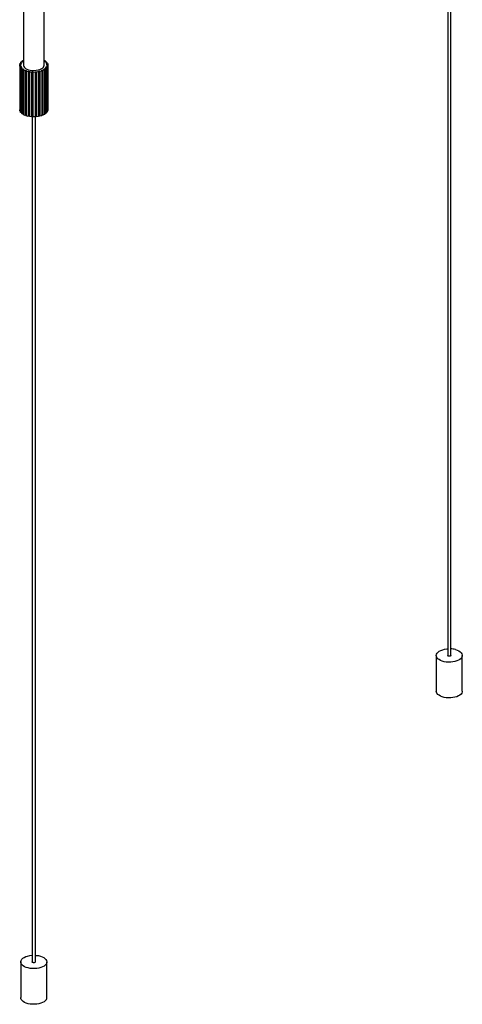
# Paper-space layout '_Trimétrica' of a CAD drawing. Header units: millimetres. Extents: x -754 to 505, y -349 to 1533.
# Tile 1 of 5: x -754 to -329, y -41 to 905. Entities that reach past the tile are written whole.
import ezdxf

# ---------------------------------------------------------------- set-up
doc = ezdxf.new("R2010")
doc.units = ezdxf.units.MM

psp = doc.layouts.new('_Trimétrica')

# ---------------------------------------------------------------- linework, layer by layer
at = {"color": 7, "linetype": 'Continuous', "lineweight": 25}
for p, q in [((-343.35, 1020.33), (-343.35, 294.37)), ((-340.35, 294.37), (-340.35, 1020.86)), ((-750.84, 990.08), (-750.84, 861.5)), ((-730.84, 861.5), (-730.84, 990.08)), ((-754.38, 861.46), (-753.34, 861.5)), ((-754.22, 860.43), (-754.38, 861.46)), ((-754.38, 861.46), (-754.38, 818.6)), ((-754.31, 862.18), (-753.97, 863.19)), ((-753.29, 862.09), (-754.31, 862.18)), ((-754.31, 862.18), (-754.31, 861.46)), ((-753.97, 863.19), (-752.95, 863.1)), ((-753.56, 863.88), (-752.74, 864.82)), ((-752.61, 863.66), (-753.56, 863.88)), ((-753.56, 863.88), (-753.56, 863.16)), ((-752.74, 864.82), (-751.79, 864.6)), ((-752.01, 865.44), (-750.84, 866.19)), ((-751.2, 865.1), (-752.01, 865.44)), ((-752.01, 865.44), (-752.01, 864.65)), ((-730.84, 866.18), (-729.94, 865.63)), ((-729.94, 865.63), (-730.73, 865.28)), ((-730.1, 864.79), (-729.17, 865.03)), ((-729.94, 865.63), (-729.94, 864.84)), ((-728.28, 864.11), (-729.22, 863.87)), ((-729.17, 865.03), (-728.28, 864.11)), ((-728.85, 863.31), (-727.83, 863.42)), ((-727.42, 862.42), (-728.44, 862.31)), ((-727.4, 860.67), (-728.44, 860.69)), ((-728.44, 860.08), (-728.44, 860.69)), ((-728.35, 861.72), (-727.31, 861.7)), ((-728.28, 864.11), (-728.28, 863.38)), ((-727.83, 863.42), (-727.42, 862.42)), ((-727.42, 862.42), (-727.42, 861.7)), ((-727.31, 861.7), (-727.4, 860.67)), ((-727.4, 860.67), (-727.4, 817.81)), ((-727.31, 861.7), (-727.31, 818.84)), ((-753.18, 860.47), (-754.22, 860.43)), ((-754.22, 860.43), (-754.22, 817.57)), ((-753.93, 859.73), (-752.95, 859.9)), ((-753.28, 858.75), (-753.93, 859.73)), ((-753.93, 859.73), (-753.93, 816.87)), ((-752.3, 858.93), (-753.28, 858.75)), ((-753.28, 858.75), (-753.28, 815.89)), ((-753.18, 860.47), (-753.18, 859.86)), ((-752.66, 858.1), (-751.79, 858.4)), ((-751.56, 857.24), (-752.66, 858.1)), ((-752.66, 858.1), (-752.66, 815.25)), ((-752.3, 858.93), (-752.3, 858.23)), ((-750.69, 857.54), (-751.56, 857.24)), ((-751.56, 857.24), (-751.56, 814.39)), ((-750.69, 857.54), (-750.69, 814.68)), ((-750.65, 856.7), (-749.95, 857.09)), ((-749.17, 856.01), (-750.65, 856.7)), ((-750.65, 856.7), (-750.65, 813.84)), ((-748.47, 856.4), (-749.17, 856.01)), ((-749.17, 856.01), (-749.17, 813.15)), ((-748.47, 856.4), (-748.47, 813.54)), ((-748.02, 855.59), (-747.54, 856.07)), ((-746.26, 855.11), (-748.02, 855.59)), ((-748.02, 855.59), (-748.02, 812.73)), ((-745.77, 855.58), (-746.26, 855.11)), ((-746.26, 855.11), (-746.26, 812.25)), ((-745.77, 855.58), (-745.77, 812.73)), ((-744.95, 854.86), (-744.7, 855.38)), ((-743, 854.62), (-744.95, 854.86)), ((-744.95, 854.86), (-744.95, 812)), ((-742.76, 855.14), (-743, 854.62)), ((-743, 854.62), (-743, 811.76)), ((-742.76, 855.14), (-742.76, 812.28)), ((-741.61, 854.54), (-741.63, 855.08)), ((-741.63, 812.22), (-741.63, 855.08)), ((-739.61, 854.56), (-741.61, 854.54)), ((-741.61, 854.54), (-741.61, 811.68)), ((-739.63, 855.09), (-739.61, 854.56)), ((-739.61, 854.56), (-739.61, 811.7)), ((-738.22, 854.66), (-738.5, 855.18)), ((-738.5, 812.32), (-738.5, 855.18)), ((-736.29, 854.93), (-738.22, 854.66)), ((-738.22, 854.66), (-738.22, 811.8)), ((-736.57, 855.45), (-736.29, 854.93)), ((-736.29, 854.93), (-736.29, 812.07)), ((-735, 855.21), (-735.52, 855.67)), ((-735.52, 812.82), (-735.52, 855.67)), ((-733.27, 855.72), (-735, 855.21)), ((-735, 855.21), (-735, 812.35)), ((-733.78, 856.19), (-733.27, 855.72)), ((-733.27, 855.72), (-733.27, 812.86)), ((-732.15, 856.15), (-732.87, 856.54)), ((-732.87, 813.68), (-732.87, 856.54)), ((-730.71, 856.87), (-732.15, 856.15)), ((-732.15, 856.15), (-732.15, 813.3)), ((-731.44, 857.26), (-730.71, 856.87)), ((-729.84, 857.44), (-730.73, 857.72)), ((-730.73, 856.88), (-730.73, 857.72)), ((-730.71, 856.87), (-730.71, 814.01)), ((-728.8, 858.32), (-729.84, 857.44)), ((-729.84, 857.44), (-729.84, 814.58)), ((-729.68, 858.59), (-728.8, 858.32)), ((-728.22, 858.97), (-729.22, 859.13)), ((-729.22, 858.45), (-729.22, 859.13)), ((-728.8, 858.32), (-728.8, 815.46)), ((-728.63, 860.11), (-727.64, 859.96)), ((-727.64, 859.96), (-728.22, 858.97)), ((-728.22, 858.97), (-728.22, 816.11)), ((-727.64, 859.96), (-727.64, 817.1)), ((-754.22, 817.57), (-754.38, 818.6)), ((-753.93, 817.59), (-754.22, 817.57)), ((-753.28, 815.89), (-753.93, 816.87)), ((-752.66, 816), (-753.28, 815.89)), ((-751.56, 814.39), (-752.66, 815.25)), ((-750.69, 814.68), (-751.56, 814.39)), ((-749.17, 813.15), (-750.65, 813.84)), ((-748.47, 813.54), (-749.17, 813.15)), ((-732.15, 813.3), (-732.87, 813.68)), ((-730.71, 814.01), (-732.15, 813.3)), ((-729.84, 814.58), (-730.71, 814.85)), ((-728.8, 815.46), (-729.84, 814.58)), ((-728.22, 816.11), (-728.8, 816.2)), ((-727.64, 817.1), (-728.22, 816.11)), ((-727.4, 817.81), (-727.64, 817.82)), ((-727.31, 818.84), (-727.4, 817.81)), ((-746.26, 812.25), (-748.02, 812.73)), ((-745.77, 812.73), (-746.26, 812.25)), ((-743, 811.76), (-744.95, 812)), ((-742.76, 812.28), (-743, 811.76)), ((-742.34, 812.25), (-742.34, 0.05)), ((-741.61, 811.68), (-741.63, 812.22)), ((-739.61, 811.7), (-741.61, 811.68)), ((-739.34, 0.05), (-739.34, 812.25)), ((-738.22, 811.8), (-738.5, 812.32)), ((-736.29, 812.07), (-738.22, 811.8)), ((-735, 812.35), (-735.52, 812.82)), ((-733.27, 812.86), (-735, 812.35)), ((-354.35, 294.37), (-354.35, 260.09)), ((-329.35, 260.09), (-329.35, 294.37)), ((-753.34, 0.05), (-753.34, -34.24)), ((-728.34, -34.24), (-728.34, 0.05))]:
    psp.add_line(p, q, dxfattribs=at)
at = {"color": 7, "linetype": 'Continuous', "lineweight": 25, "flags": 128}
for points in [[(-750.84, 861.5), (-750.8, 861.06), (-750.46, 860.1), (-749.77, 859.18), (-748.76, 858.36), (-747.46, 857.64), (-745.92, 857.06), (-744.2, 856.65), (-742.36, 856.41), (-740.46, 856.35), (-738.57, 856.48), (-736.77, 856.8), (-735.12, 857.28), (-733.67, 857.91), (-732.48, 858.67), (-731.59, 859.54), (-731.04, 860.48), (-730.84, 861.45), (-730.84, 861.5)], [(-336.01, 300.07), (-334.23, 299.48), (-332.67, 298.74), (-331.36, 297.88), (-330.36, 296.92), (-329.7, 295.88), (-329.38, 294.8), (-329.42, 293.71), (-329.81, 292.64), (-330.56, 291.61), (-331.62, 290.67), (-332.99, 289.83), (-334.6, 289.13), (-336.43, 288.57), (-338.41, 288.19), (-340.49, 287.98), (-342.61, 287.95), (-344.71, 288.11), (-346.72, 288.45), (-348.6, 288.96), (-350.28, 289.62), (-351.72, 290.42), (-352.87, 291.34), (-353.71, 292.34), (-354.21, 293.4), (-354.35, 294.49), (-354.13, 295.58), (-353.56, 296.63), (-352.65, 297.62), (-351.43, 298.51), (-349.93, 299.29), (-348.2, 299.92), (-346.29, 300.39), (-344.25, 300.69), (-343.35, 300.77)], [(-340.35, 294.37), (-340.36, 294.3), (-340.52, 294.01), (-340.89, 293.78), (-341.41, 293.64), (-341.99, 293.61), (-342.55, 293.69), (-343, 293.88), (-343.28, 294.15), (-343.35, 294.37)], [(-329.35, 260.09), (-329.42, 259.42), (-329.81, 258.35), (-330.56, 257.33), (-331.62, 256.38), (-332.99, 255.55), (-334.6, 254.84), (-336.43, 254.29), (-338.41, 253.9), (-340.49, 253.69), (-342.61, 253.66), (-344.71, 253.82), (-346.72, 254.16), (-348.6, 254.67), (-350.28, 255.34), (-351.72, 256.14), (-352.87, 257.05), (-353.71, 258.06), (-354.21, 259.12), (-354.35, 260.09)], [(-729.78, -2.96), (-730.93, -3.88), (-732.36, -4.68), (-734.03, -5.35), (-735.9, -5.87), (-737.91, -6.21), (-740.01, -6.38), (-742.13, -6.36), (-744.21, -6.15), (-746.2, -5.77), (-748.03, -5.22), (-749.65, -4.52), (-751.03, -3.68), (-752.1, -2.74), (-752.86, -1.72), (-753.27, -0.65), (-753.32, 0.44), (-753.01, 1.52), (-752.35, 2.56), (-751.36, 3.52), (-750.07, 4.39), (-748.51, 5.13), (-746.73, 5.72), (-744.78, 6.16), (-742.72, 6.41), (-742.34, 6.44)], [(-739.51, -0.31), (-739.88, -0.55), (-740.4, -0.69), (-740.98, -0.72), (-741.54, -0.64), (-741.99, -0.45), (-742.27, -0.18), (-742.34, 0.05)], [(-739.34, 0.05), (-739.35, -0.02), (-739.51, -0.31)], [(-739.34, 6.44), (-738.5, 6.37), (-736.46, 6.08), (-734.54, 5.61), (-732.81, 4.98), (-731.3, 4.21), (-730.08, 3.32), (-729.16, 2.34), (-728.57, 1.29), (-728.34, 0.2), (-728.47, -0.89), (-728.96, -1.95), (-729.78, -2.96)], [(-729.78, -37.24), (-730.93, -38.16), (-732.36, -38.97), (-734.03, -39.64), (-735.9, -40.15), (-737.91, -40.5), (-740.01, -40.66), (-742.13, -40.64), (-744.21, -40.44), (-746.2, -40.06), (-748.03, -39.51), (-749.65, -38.8), (-751.03, -37.97), (-752.1, -37.03), (-752.86, -36.01), (-753.27, -34.94), (-753.34, -34.24)]]:
    psp.add_lwpolyline(points, dxfattribs=at)
at = {"color": 7, "linetype": 'Continuous', "lineweight": 25}
for centre, radius, start, end in [((-749.99, 861.5), 3.35, 169.88511, 179.96045), ((-748.86, 861.06), 4.57, 145.17786, 153.37195), ((-746.54, 858.98), 7.69, 127.24115, 133.02772), ((-735.5, 858.54), 8.26, 49.22717, 54.74407), ((-733.08, 860.89), 4.88, 29.81371, 37.65548), ((-732.06, 861.59), 3.73, 336.73401, 346.11396), ((-731.75, 861.49), 3.41, 3.86163, 13.81977), ((-749.45, 861.65), 3.91, 197.50006, 206.58746), ((-747.47, 863.03), 6.33, 220.37331, 226.96228), ((-744.86, 866.4), 10.61, 236.64539, 241.3151), ((-742.57, 871.29), 16.01, 248.3807, 251.93012), ((-741.24, 876.11), 21.02, 257.55216, 260.51244), ((-740.85, 879.01), 23.95, 265.43024, 268.14414), ((-740.81, 878.78), 23.72, 272.86859, 275.59971), ((-740.32, 875.53), 20.43, 280.5802, 283.5976), ((-738.84, 870.58), 15.26, 289.36516, 293.03014), ((-736.46, 865.83), 9.94, 300.37116, 305.24984), ((-733.88, 862.73), 5.89, 315.40749, 322.32418), ((-742.75, 827.96), 15.51, 248.35247, 250.12047), ((-738.64, 827.23), 14.72, 291.40811, 293.0619), ((-741.27, 833.08), 20.84, 257.54466, 259.8566), ((-740.85, 836.15), 23.95, 265.43024, 268.14414), ((-740.81, 835.92), 23.72, 272.86859, 275.59971), ((-740.28, 832.47), 20.22, 281.35445, 283.60651), ((-341.68, 278.71), 22.1, 75.15615, 86.555), ((-732.56, -34.06), 4.22, 311.07921, 357.55889)]:
    psp.add_arc(centre, radius, start, end, dxfattribs=at)

doc.saveas('drawing.dxf')
